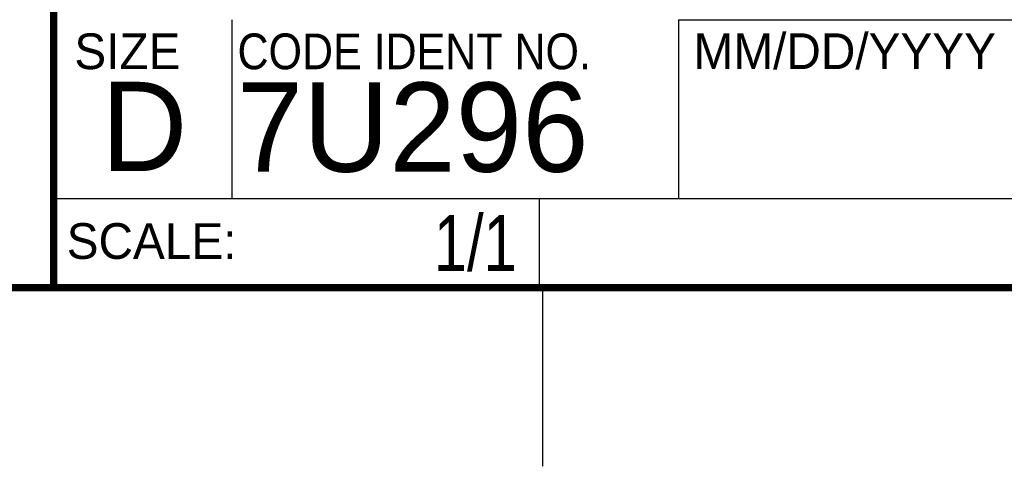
# Model space of a CAD drawing. Header units: inches. Extents: x 0 to 34, y 0 to 22.
# Tile 45 of 60: x 28.3 to 31, y 0 to 1.3. Entities that reach past the tile are written whole.
import ezdxf
from ezdxf.enums import TextEntityAlignment as Align

# ---------------------------------------------------------------- set-up
doc = ezdxf.new("R2010")
doc.units = ezdxf.units.IN
doc.header["$LTSCALE"] = 1.87
doc.header["$MEASUREMENT"] = 0
doc.layers.get('0').update_dxf_attribs({"linetype": 'CONTINUOUS'})
doc.styles.get("Standard").update_dxf_attribs({"font": 'txt', "width": 0.8})

msp = doc.modelspace()

# ---------------------------------------------------------------- linework, layer by layer
at = {"color": 2, "linetype": 'CONTINUOUS'}
for p, q in [((28.88, 0.75), (28.88, 1.25)), ((30.13, 1.2499), (33.49, 1.2499)), ((30.13, 1.2499), (30.13, 0.7499)), ((28.3795, 0.75), (29.7395, 0.75)), ((28.3795, 0.75), (28.3795, 0.5)), ((28.38, 0.75), (33.5, 0.75)), ((29.7395, 0.75), (29.7395, 0.5)), ((30.13, 0.7499), (33.49, 0.7499)), ((28.3795, 0.5), (29.7395, 0.5)), ((29.75, 0), (29.75, 0.5))]:
    msp.add_line(p, q, dxfattribs=at)
at = {"color": 7, "linetype": 'CONTINUOUS', "const_width": 0.02}
for points in [[(28.38, 3), (28.38, 0.5)], [(0.5, 0.5), (33.5, 0.5)]]:
    msp.add_lwpolyline(points, dxfattribs=at)

# ---------------------------------------------------------------- texts
at = {"color": 2, "linetype": 'CONTINUOUS'}
for s, p in [('SIZE', (28.4379, 1.1118)), ('MM/DD/YYYY', (30.1721, 1.1121)), ('SCALE:', (28.4164, 0.5806))]:
    msp.add_text(s, height=0.1, dxfattribs=at).set_placement(p)
at = {"color": 2, "linetype": 'CONTINUOUS', "width": 0.9}
msp.add_text('CODE IDENT NO.', height=0.1, dxfattribs=at).set_placement((28.8949, 1.1115))
at = {"color": 7, "linetype": 'CONTINUOUS'}
for s, p in [('D  ', (28.5128, 0.8264)), ('7U296', (28.8928, 0.8245))]:
    msp.add_text(s, height=0.25, dxfattribs=at).set_placement(p)
at = {"color": 7, "linetype": 'CONTINUOUS', "width": 0.8}
msp.add_text('1/1', height=0.15625, dxfattribs=at).set_placement((29.677, 0.5469), align=Align.RIGHT)
at = {"color": 7, "linetype": 'CONTINUOUS', "insert": (30.9443, 1.9853), "char_height": 0.2, "width": 2.72, "attachment_point": 2}
msp.add_mtext('CUSTOMER DRAWING,\\PUSB-847xx CAN', dxfattribs=at)

doc.saveas('drawing.dxf')
